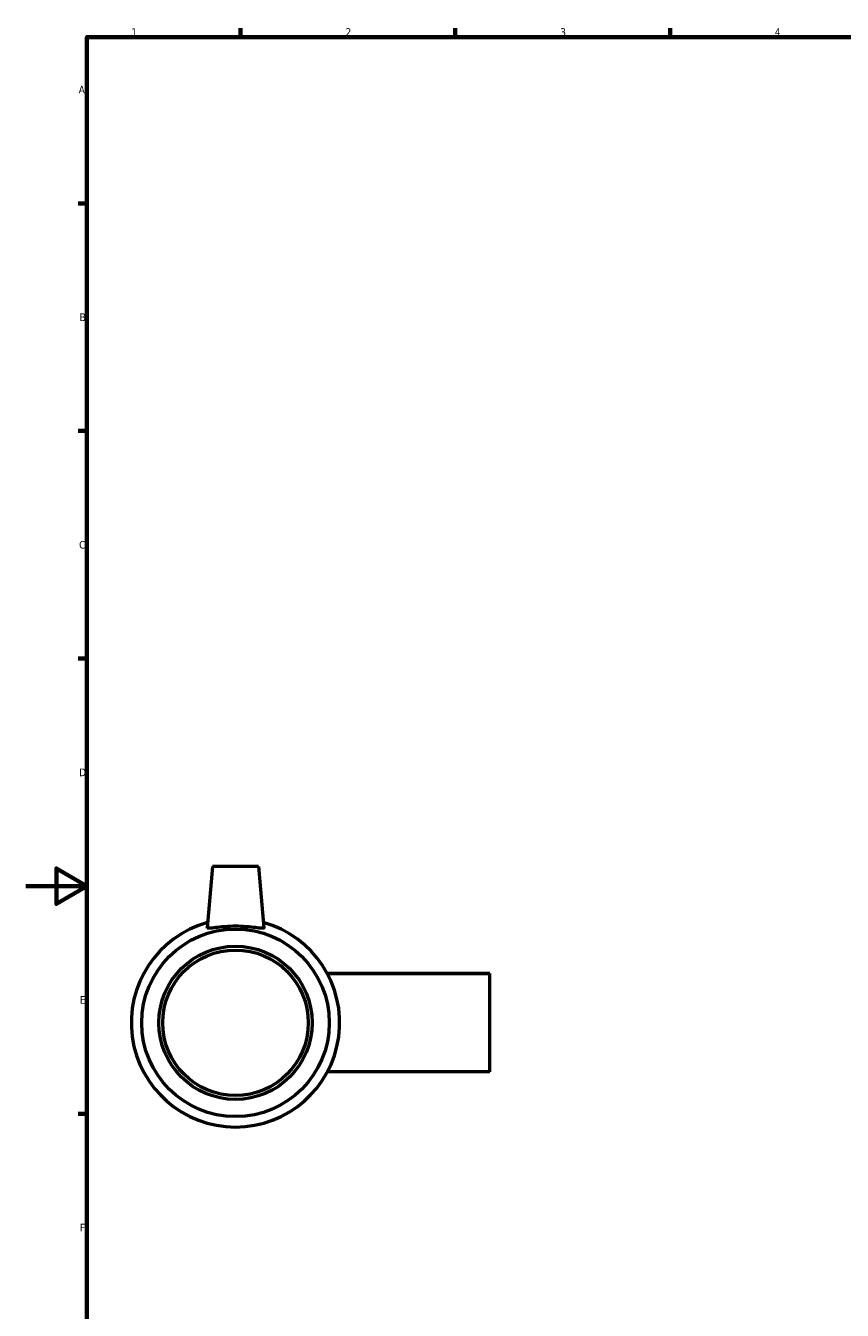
# Model space of a CAD drawing. Header units: millimetres. Extents: x 0 to 903, y -277 to 619.
# Tile 3 of 5: x 0 to 266, y 159 to 578. Entities that reach past the tile are written whole.
import ezdxf

# ---------------------------------------------------------------- set-up
doc = ezdxf.new("R2010")
doc.units = ezdxf.units.MM
doc.layers.add('Border (ISO)', color=7, linetype='Continuous', lineweight=70)
doc.layers.add('Visible (ISO)', color=7, linetype='Continuous', lineweight=50)
doc.styles.add('Note Text (ISO)', font='tahoma.ttf')

# ---------------------------------------------------------------- blocks, each defined once
blk = doc.blocks.new('Borders Default Border')
at = {"layer": 'Border (ISO)'}
for p, q in [((70.08, 574), (70.08, 576.9)), ((140.17, 574), (140.17, 576.9)), ((210.25, 574), (210.25, 576.9)), ((20, 519.75), (17.1, 519.75)), ((20, 445.5), (17.1, 445.5)), ((20, 371.25), (17.1, 371.25)), ((20, 222.75), (17.1, 222.75))]:
    blk.add_line(p, q, dxfattribs=at)
at = {"layer": 'Border (ISO)', "flags": 128}
for points in [[(20, 20), (20, 574), (821, 574), (821, 20), (20, 20)], [(0, 297), (20, 297), (10, 302.77), (10, 291.23), (20, 297)]]:
    blk.add_lwpolyline(points, dxfattribs=at)
at = {"layer": 'Border (ISO)', "color": 232, "true_color": 0xca0064, "char_height": 2.5, "attachment_point": 7, "style": 'Note Text (ISO)'}
for s, insert in [('1', (34.48, 574.4)), ('2', (104.37, 574.4)), ('3', (174.43, 574.35)), ('4', (244.42, 574.4)), ('A', (17.29, 555.62)), ('B', (17.59, 481.37)), ('C', (17.43, 407.08)), ('D', (17.43, 332.88)), ('E', (17.64, 258.63)), ('F', (17.7, 184.38))]:
    blk.add_mtext(s, dxfattribs=dict(at, insert=insert))

msp = doc.modelspace()

# ---------------------------------------------------------------- linework, layer by layer
at = {"layer": 'Visible (ISO)'}
for p, q in [((60.959, 303.427), (59.204, 283.373)), ((75.959, 303.427), (60.959, 303.427)), ((75.959, 303.427), (77.713, 283.373)), ((151.459, 268.481), (98.43, 268.481)), ((151.459, 268.427), (98.459, 268.427)), ((151.459, 268.427), (151.459, 268.481)), ((151.459, 236.427), (151.459, 268.427)), ((151.459, 236.427), (98.459, 236.427))]:
    msp.add_line(p, q, dxfattribs=at)
for radius in [30.6, 25, 23.75]:
    msp.add_circle((68.459, 252.427), radius, dxfattribs=at)
msp.add_arc((68.459, 252.427), 34, 105.51683, 74.48317, dxfattribs=at)
msp.add_open_spline([(59.207, 283.347), (59.204, 283.355), (59.203, 283.364), (59.204, 283.373)], degree=3, dxfattribs=at)
msp.add_open_spline([(77.713, 283.373), (77.714, 283.364), (77.713, 283.355), (77.682, 283.252), (77.426, 283.222), (76.451, 283.292), (75.733, 283.387), (74.098, 283.587), (73.068, 283.705), (70.819, 283.876), (69.601, 283.925), (67.316, 283.925), (66.098, 283.876), (63.85, 283.705), (62.819, 283.587), (61.184, 283.387), (60.466, 283.292), (59.491, 283.222), (59.235, 283.252), (59.207, 283.347)], degree=3, knots=[2.8245965, 2.8245965, 2.8245965, 2.8245965, 2.8544601, 2.8544601, 3.1949801, 3.1949801, 3.5355002, 3.5355002, 3.8781222, 3.8781222, 4.2207442, 4.2207442, 4.5633662, 4.5633662, 4.9059882, 4.9059882, 5.2465082, 5.2465082, 5.5870282, 5.5870282, 5.5870282, 5.5870282], dxfattribs=at)

# ---------------------------------------------------------------- block references
msp.add_blockref('Borders Default Border', (0, 0))

doc.saveas('drawing.dxf')
